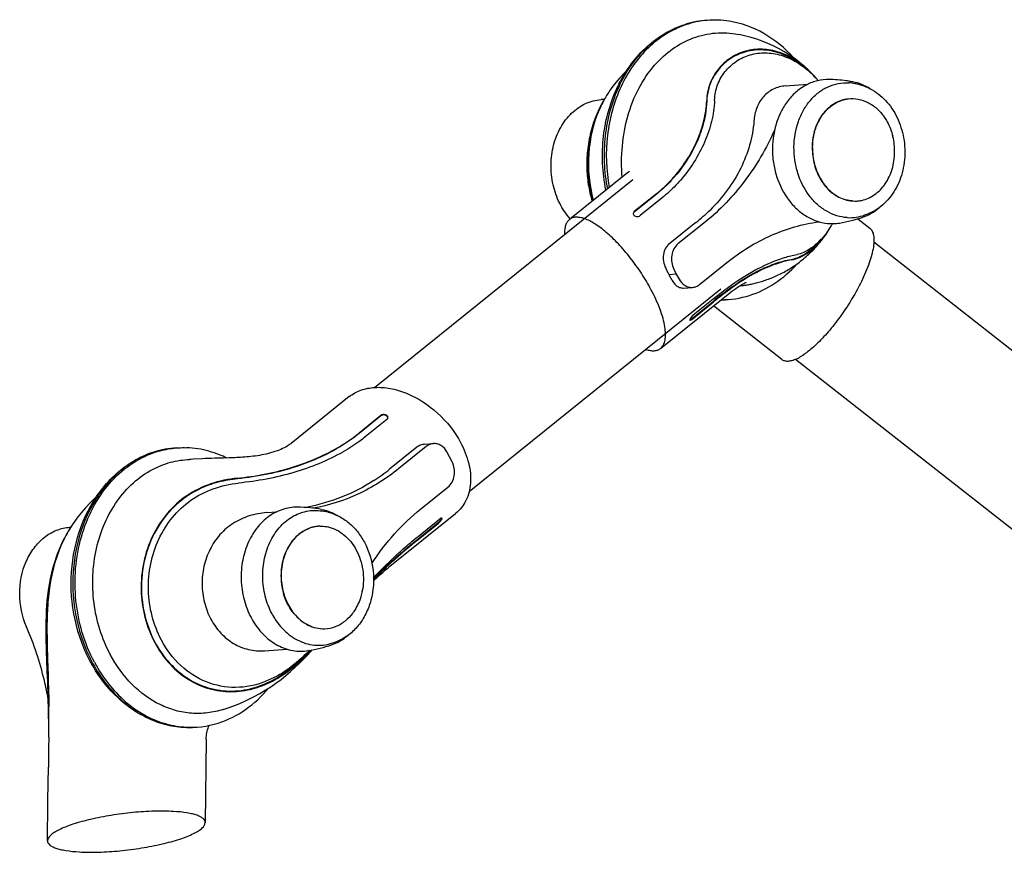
# Model space of a CAD drawing. Extents: x 0 to 420, y 0 to 297.
# Tile 6 of 8: x 305 to 362, y 76 to 124. Entities that reach past the tile are written whole.
import ezdxf

# ---------------------------------------------------------------- set-up
doc = ezdxf.new("R2010")
doc.units = 0
doc.header["$LTSCALE"] = 23.1
for name, color, linetype in [('102164_DXF_CONTINUOUS_LINE', 7, 'CONTINUOUS'), ('102167_DXF_CONTINUOUS_LINE', 7, 'CONTINUOUS'), ('102200_DXF_CONTINUOUS_LINE', 7, 'CONTINUOUS'), ('105-5481_DXF_CONTINUOUS_LI', 7, 'CONTINUOUS')]:
    doc.layers.add(name, color=color, linetype=linetype)

msp = doc.modelspace()

# ---------------------------------------------------------------- linework, layer by layer
at = {"layer": '102164_DXF_CONTINUOUS_LINE', "color": 7, "linetype": 'CONTINUOUS'}
for p, q in [((381.984, 89.957), (354.878, 111.213)), ((376.923, 83.503), (350.302, 104.378))]:
    msp.add_line(p, q, dxfattribs=at)
at = {"layer": '102167_DXF_CONTINUOUS_LINE', "color": 7, "linetype": 'CONTINUOUS'}
for p, q in [((325.709, 102.738), (340.809, 114.888)), ((331.245, 96.665), (345.951, 108.497))]:
    msp.add_line(p, q, dxfattribs=at)
at = {"layer": '102200_DXF_CONTINUOUS_LINE', "color": 7, "linetype": 'CONTINUOUS'}
for p, q in [((349.719, 120.343), (351.026, 120.44)), ((339.134, 119.559), (338.948, 119.545)), ((340.497, 115.277), (337.097, 112.542)), ((343.56, 114.806), (343.557, 114.802)), ((342.156, 114.003), (340.881, 112.977)), ((342.157, 114.031), (340.882, 113.005)), ((342.507, 113.8), (341.232, 112.774)), ((344.488, 112.364), (342.891, 111.079)), ((345.038, 112.405), (343.44, 111.12)), ((353.938, 112.585), (354.643, 112.032)), ((344.705, 108.749), (346.302, 110.034)), ((343.343, 109.348), (342.924, 109.317)), ((343.195, 109.64), (343.343, 109.348)), ((343.343, 109.348), (343.502, 109.065)), ((346.755, 108.858), (346.759, 108.861)), ((347.074, 108.671), (347.187, 108.686)), ((347.187, 108.686), (347.26, 108.696)), ((342.424, 105.018), (346.265, 108.108)), ((343.768, 108.544), (344.294, 108.583)), ((346.636, 108.586), (346.612, 108.568)), ((344.211, 106.733), (345.486, 107.759)), ((344.24, 106.707), (345.515, 107.733)), ((344.326, 106.971), (345.601, 107.997)), ((349.509, 104.365), (345.51, 107.501)), ((324.245, 102.202), (320.847, 99.466)), ((326.091, 101.078), (324.816, 100.052)), ((326.092, 101.106), (324.817, 100.08)), ((326.442, 100.875), (325.167, 99.849)), ((325.167, 99.849), (325.153, 99.837)), ((320.847, 99.466), (320.847, 99.466)), ((323.875, 98.975), (323.863, 98.968)), ((328.193, 99.254), (326.596, 97.969)), ((328.743, 99.295), (327.146, 98.01)), ((328.629, 99.422), (329.154, 99.461)), ((330.105, 98.696), (329.946, 98.979)), ((314.968, 98.539), (314.92, 98.538)), ((315.654, 98.575), (315.129, 98.547)), ((315.828, 98.583), (315.654, 98.575)), ((316.01, 98.591), (315.828, 98.583)), ((316.199, 98.599), (316.01, 98.591)), ((316.393, 98.605), (316.199, 98.599)), ((317.445, 98.636), (317.225, 98.629)), ((330.252, 98.404), (330.105, 98.696)), ((317.779, 97.156), (317.782, 97.156)), ((328.41, 95.639), (330.007, 96.924)), ((319.426, 95.434), (319.999, 95.477)), ((326.614, 92.298), (330.455, 95.387)), ((328.262, 94.046), (329.537, 95.072)), ((307.978, 94.586), (307.921, 94.582)), ((328.146, 93.808), (329.421, 94.834)), ((328.176, 93.782), (329.451, 94.808)), ((328.257, 94.042), (328.262, 94.046)), ((326.926, 92.889), (326.937, 92.898)), ((327.014, 92.8), (326.986, 92.776)), ((327.054, 93.006), (327.057, 93.009)), ((327.057, 93.009), (327.084, 93.034)), ((327.111, 92.938), (327.143, 92.966)), ((326.614, 92.298), (326.614, 92.298)), ((306.599, 88.321), (306.603, 88.598)), ((306.603, 88.598), (306.604, 88.626)), ((306.599, 88.318), (306.599, 88.321)), ((313.274, 87.986), (313.269, 87.996)), ((319.286, 87.371), (320.592, 87.468)), ((306.699, 84.122), (306.699, 84.109)), ((306.693, 82.32), (306.692, 82.281)), ((315.888, 82.201), (315.832, 77.337)), ((306.646, 78.654), (306.668, 80.572)), ((306.618, 76.278), (306.644, 78.489)), ((306.644, 78.489), (306.646, 78.654))]:
    msp.add_line(p, q, dxfattribs=at)
for points in [[(351.252, 121.074), (351.044, 121.28), (350.779, 121.52), (350.504, 121.748), (350.219, 121.962), (349.925, 122.163), (349.623, 122.349), (349.315, 122.522), (349, 122.68), (348.681, 122.823), (348.361, 122.951), (348.038, 123.065), (347.716, 123.165), (347.398, 123.251), (347.081, 123.324), (346.95, 123.351)], [(340.432, 121.22), (340.288, 121.078), (340.041, 120.813), (339.806, 120.537), (339.585, 120.251), (339.545, 120.196)], [(338.877, 119.08), (338.84, 119.003), (338.778, 118.87), (338.719, 118.737), (338.663, 118.603), (338.61, 118.468), (338.56, 118.334), (338.512, 118.198), (338.468, 118.062), (338.425, 117.926), (338.386, 117.79), (338.349, 117.654), (338.315, 117.517), (338.284, 117.38), (338.255, 117.244), (338.229, 117.107), (338.206, 116.97), (338.185, 116.834), (338.167, 116.698), (338.151, 116.562), (338.138, 116.426), (338.127, 116.291), (338.119, 116.156), (338.113, 116.022), (338.11, 115.888), (338.109, 115.755), (338.111, 115.622), (338.114, 115.49), (338.12, 115.359), (338.129, 115.229), (338.139, 115.099), (338.152, 114.97), (338.167, 114.842), (338.184, 114.715), (338.203, 114.588), (338.224, 114.463), (338.248, 114.339), (338.273, 114.215), (338.3, 114.093), (338.329, 113.971), (338.36, 113.851), (338.392, 113.732), (338.427, 113.614), (338.428, 113.612)], [(340.566, 115.329), (340.57, 115.335), (340.582, 115.351), (340.587, 115.359), (340.586, 115.358), (340.579, 115.35), (340.565, 115.336), (340.544, 115.316), (340.516, 115.292), (340.497, 115.277)], [(347.26, 108.696), (347.306, 108.703), (347.356, 108.711), (347.41, 108.719), (347.468, 108.729), (347.529, 108.74), (347.593, 108.751), (347.659, 108.764), (347.728, 108.778), (347.797, 108.793), (347.869, 108.809), (347.942, 108.826), (348.015, 108.844), (348.09, 108.863), (348.166, 108.884), (348.243, 108.906), (348.32, 108.928), (348.399, 108.953), (348.478, 108.978), (348.558, 109.005), (348.638, 109.033), (348.72, 109.062), (348.801, 109.093), (348.884, 109.125), (348.966, 109.158), (349.049, 109.193), (349.132, 109.229), (349.216, 109.267), (349.299, 109.306), (349.383, 109.347), (349.467, 109.389), (349.551, 109.432), (349.634, 109.477), (349.718, 109.523), (349.801, 109.571), (349.885, 109.62), (349.968, 109.67), (350.05, 109.722), (350.133, 109.775), (350.215, 109.83), (350.296, 109.886), (350.378, 109.943), (350.458, 110.002), (350.539, 110.062), (350.618, 110.124), (350.698, 110.187), (350.776, 110.252), (350.855, 110.318), (350.932, 110.385), (351.009, 110.454), (351.085, 110.524), (351.161, 110.596), (351.235, 110.669), (351.309, 110.743), (351.383, 110.819), (351.455, 110.897), (351.527, 110.975), (351.598, 111.056), (351.667, 111.137), (351.736, 111.22), (351.804, 111.304), (351.871, 111.39), (351.937, 111.477), (352.002, 111.566), (352.066, 111.655), (352.129, 111.746), (352.169, 111.808)], [(346.265, 108.108), (346.344, 108.172), (346.471, 108.27), (346.593, 108.361), (346.707, 108.444), (346.815, 108.519), (346.916, 108.586), (347.008, 108.646), (347.093, 108.698), (347.17, 108.744), (347.238, 108.783), (347.298, 108.815), (347.348, 108.841), (347.388, 108.861), (347.418, 108.876), (347.425, 108.879)], [(320.847, 99.466), (320.829, 99.452), (320.788, 99.421), (320.738, 99.386), (320.679, 99.347), (320.61, 99.306), (320.533, 99.262), (320.447, 99.217), (320.352, 99.172), (320.25, 99.126), (320.14, 99.081), (320.025, 99.038), (319.904, 98.996), (319.78, 98.956), (319.652, 98.919), (319.523, 98.885), (319.392, 98.854), (319.262, 98.825), (319.132, 98.8), (319.002, 98.777), (318.874, 98.756), (318.747, 98.737), (318.622, 98.721), (318.498, 98.707), (318.375, 98.694), (318.254, 98.683), (318.135, 98.673), (318.017, 98.665), (317.9, 98.657), (317.784, 98.651), (317.67, 98.645), (317.557, 98.64), (317.445, 98.636)], [(315.129, 98.547), (315.016, 98.542), (314.968, 98.539)], [(317.225, 98.629), (316.904, 98.62), (316.799, 98.617), (316.393, 98.605)], [(309.469, 96.349), (309.391, 96.28), (309.107, 96.006), (308.836, 95.719), (308.578, 95.419), (308.332, 95.104), (308.173, 94.884)], [(307.562, 93.859), (307.502, 93.739), (307.338, 93.38), (307.19, 93.015), (307.059, 92.647), (306.947, 92.283), (306.852, 91.925), (306.772, 91.572), (306.708, 91.232), (306.657, 90.911), (306.618, 90.603), (306.586, 90.299), (306.562, 89.997), (306.545, 89.698), (306.533, 89.392), (306.526, 89.077), (306.524, 88.751)], [(325.66, 91.446), (325.678, 91.464), (325.857, 91.635), (326.029, 91.794), (326.196, 91.945), (326.359, 92.087), (326.516, 92.218), (326.614, 92.298)], [(306.524, 88.751), (306.526, 88.415), (306.532, 88.067), (306.542, 87.703), (306.555, 87.325), (306.571, 86.931), (306.606, 86.095)], [(316.883, 83.944), (317.166, 84.039), (317.448, 84.142), (317.746, 84.26), (318.058, 84.392), (318.374, 84.539), (318.695, 84.7), (319.02, 84.876), (319.339, 85.065), (319.653, 85.266), (319.963, 85.48), (320.259, 85.7), (320.542, 85.925), (320.814, 86.157), (321.072, 86.39), (321.315, 86.621), (321.548, 86.854), (321.775, 87.09), (321.997, 87.329), (322.077, 87.417)], [(306.606, 86.095), (306.624, 85.66), (306.641, 85.215), (306.657, 84.766), (306.67, 84.316), (306.675, 84.109)], [(315.888, 82.201), (315.889, 82.245), (315.893, 82.323), (315.9, 82.406), (315.911, 82.492), (315.926, 82.581), (315.946, 82.67), (315.969, 82.76), (315.996, 82.849), (316.026, 82.936), (316.056, 83.011)]]:
    msp.add_lwpolyline(points, dxfattribs=at)
for centre, radius, start, end in [((345.466, 118.889), 5.292, 93.14413, 107.63351), ((347.526, 117.167), 5.383, 46.36201, 46.56479), ((347.419, 117.057), 5.536, 42.82965, 46.34629), ((346.998, 116.937), 5.934, 40.90602, 44.19641), ((347.244, 116.893), 5.776, 40.92491, 42.83961), ((346.863, 116.818), 6.113, 40.39989, 40.91943), ((346.826, 116.787), 6.162, 39.88271, 40.39989), ((344.414, 116.685), 6.002, 144.20619, 147.51732), ((347.403, 116.714), 8.301, 153.19086, 153.95739), ((347.57, 116.755), 8.37, 153.95761, 154.69488), ((347.166, 116.825), 5.879, 40.60022, 40.92962), ((344.404, 116.464), 6.113, 147.51743, 151.08829), ((344.836, 116.426), 6.497, 149.29802, 152.62661), ((344.228, 116.574), 5.906, 146.83607, 147.50117), ((344.684, 116.514), 6.322, 148.91962, 149.28487), ((344.608, 116.561), 6.233, 147.50683, 148.92214), ((345.273, 116.21), 6.985, 155.83676, 156.38906), ((344.778, 116.263), 6.538, 153.95739, 154.48618), ((345.223, 116.233), 6.93, 155.3356, 155.8367), ((344.702, 116.301), 6.453, 152.48585, 153.95911), ((345.13, 116.276), 6.828, 153.95959, 155.33783), ((344.6, 116.354), 6.337, 151.0745, 152.48585), ((345.013, 116.333), 6.698, 152.61579, 153.95875), ((340.415, 119.674), 5.167, 357.97239, 358.29901), ((335.579, 121.711), 10.138, 318.57475, 318.75372), ((338.299, 119.392), 6.979, 318.92423, 319.14428), ((337.518, 121.025), 11.117, 308.82367, 314.65545), ((347.278, 115.026), 5.855, 330.08813, 331.17057), ((347.73, 114.996), 5.45, 328.17137, 329.85567), ((347.632, 115.053), 5.562, 329.85164, 330.39011), ((348.181, 114.696), 4.908, 323.15376, 324.07803), ((347.972, 114.844), 5.164, 324.11394, 327.98307), ((347.526, 114.88), 5.568, 326.50626, 330.11577), ((347.814, 114.944), 5.35, 327.97008, 328.16689), ((353.639, 98.835), 12.159, 124.48173, 124.60049), ((361.735, 87.58), 25.908, 125.79325, 128.84362), ((361.127, 88.371), 24.872, 125.70248, 128.87863), ((346.019, 113.141), 5.277, 269.37724, 287.64659), ((346.303, 113.54), 4.93, 278.62725, 279.0356), ((345.892, 113.099), 5.245, 270.64367, 274.40221), ((344.501, 106.576), 0.393, 153.02469, 155.99247), ((343.919, 107.095), 0.465, 306.05776, 308.86825), ((326.371, 100.988), 0.13, 348.93344, 358.0558), ((314.439, 93.928), 5.29, 93.14082, 107.6356), ((314.559, 93.9), 5.327, 80.85582, 88.01958), ((316.085, 112.128), 14.915, 300.03971, 300.17698), ((319.329, 107.009), 9.231, 299.50395, 299.72476), ((319.658, 106.593), 11.068, 302.97045, 308.81789), ((318.35, 113.424), 18.021, 274.78875, 275.26698), ((314.071, 90.783), 7.184, 145.1884, 149.00965), ((329.791, 94.756), 0.406, 125.65021, 128.87191), ((314.161, 90.525), 7.393, 148.88882, 153.20082), ((314.6, 90.475), 7.796, 150.25341, 154.32281), ((313.946, 90.651), 7.144, 148.7172, 148.86459), ((314.35, 90.614), 7.51, 150.03294, 150.22969), ((313.884, 90.69), 7.071, 147.57738, 148.71892), ((314.293, 90.647), 7.444, 148.99268, 150.03411), ((314.841, 90.356), 8.064, 154.30034, 154.46497), ((344.315, 74.113), 25.591, 132.41344, 132.77104), ((356.632, 59.112), 44.897, 131.11257, 131.32752), ((325.656, 88.366), 19.071, 179.30266, 180.14335), ((328.314, 88.368), 21.729, 180.13016, 180.29418), ((313.149, 95.931), 12.244, 315.47939, 315.75403), ((311.221, 97.578), 14.795, 316.16989, 316.50045), ((235.146, 82.419), 71.549, 0.02177, 1.353), ((250.176, 83.418), 56.527, 358.8872, 0.70051), ((315.017, 88.336), 5.437, 258.71429, 259.51848), ((314.871, 88.228), 5.337, 260.85572, 266.60943), ((315.004, 88.26), 5.36, 259.51024, 265.22029), ((314.865, 88.152), 5.261, 266.62491, 274.42362), ((314.998, 88.205), 5.305, 265.23231, 265.73585), ((314.995, 88.159), 5.258, 265.73078, 287.67776)]:
    msp.add_arc(centre, radius, start, end, dxfattribs=at)
for centre, major_axis, ratio, start_param, end_param in [((340.174, 109.113), (-2.779, 3.668), 0.532003, -1.902413, -1.828341), ((340.175, 109.112), (-2.986, 3.501), 0.516852, -2.006682, -1.93261)]:
    msp.add_ellipse(centre, major_axis=major_axis, ratio=ratio, start_param=start_param, end_param=end_param, dxfattribs=at)
for points, knots in [([(346.432, 124.123), (346.007, 124.191), (345.135, 124.225), (344.282, 124.043), (343.873, 123.902)], [0, 0, 0, 0, 0.499738, 1, 1, 1, 1]), ([(343.873, 123.902), (343.477, 123.766), (342.701, 123.394), (341.668, 122.584), (340.783, 121.545), (339.828, 119.883), (339.167, 117.453), (339.242, 115.418), (339.43, 114.419)], [0, 0, 0, 0, 0.110901, 0.225665, 0.345241, 0.46984, 0.730811, 1, 1, 1, 1]), ([(339.994, 120.458), (340.203, 120.873), (340.685, 121.656), (341.598, 122.663), (342.661, 123.448), (343.457, 123.803), (343.863, 123.932)], [0, 0, 0, 0, 0.261327, 0.514405, 0.760025, 1, 1, 1, 1]), ([(340.05, 120.429), (340.256, 120.851), (340.731, 121.646), (341.633, 122.665), (342.681, 123.452), (343.464, 123.806), (343.863, 123.932)], [0, 0, 0, 0, 0.265162, 0.519536, 0.763757, 1, 1, 1, 1]), ([(350.193, 121.982), (349.693, 122.539), (348.548, 123.494), (347.138, 124.009), (346.432, 124.123)], [0, 0, 0, 0, 0.511681, 1, 1, 1, 1]), ([(342.071, 121.545), (342.382, 121.903), (343.074, 122.54), (344.296, 123.196), (345.619, 123.493), (346.516, 123.438), (346.95, 123.351)], [0, 0, 0, 0, 0.261636, 0.512131, 0.756133, 1, 1, 1, 1]), ([(351.252, 121.074), (350.979, 121.355), (350.393, 121.846), (349.397, 122.339), (348.367, 122.534), (347.366, 122.419), (346.467, 122.006), (345.861, 121.446), (345.496, 120.901), (345.219, 120.305), (345.125, 119.812), (345.115, 119.486)], [0, 0, 0, 0, 0.143753, 0.277583, 0.402964, 0.522879, 0.640923, 0.759823, 0.820016, 0.880361, 1, 1, 1, 1]), ([(350.743, 121.48), (350.426, 121.737), (349.752, 122.162), (348.632, 122.483), (347.535, 122.433), (346.598, 122.051), (345.904, 121.47), (345.449, 120.813), (345.19, 120.137), (345.127, 119.679), (345.12, 119.456)], [0, 0, 0, 0, 0.163183, 0.315023, 0.459407, 0.594116, 0.712758, 0.816695, 0.910783, 1, 1, 1, 1]), ([(345.579, 119.521), (345.588, 119.819), (345.674, 120.271), (345.93, 120.814), (346.266, 121.308), (346.821, 121.816), (347.64, 122.198), (348.553, 122.318), (349.497, 122.164), (350.419, 121.747), (350.968, 121.321), (351.227, 121.076)], [0, 0, 0, 0, 0.120037, 0.180228, 0.240269, 0.359138, 0.477477, 0.597749, 0.723253, 0.856823, 1, 1, 1, 1]), ([(340.175, 115.017), (340.131, 115.619), (340.137, 116.824), (340.452, 118.578), (341.079, 120.189), (341.711, 121.132), (342.071, 121.545)], [0, 0, 0, 0, 0.260102, 0.516154, 0.763817, 1, 1, 1, 1]), ([(339.231, 114.259), (339.02, 115.289), (338.924, 117.399), (339.495, 119.44), (339.944, 120.359)], [0, 0, 0, 0, 0.506799, 1, 1, 1, 1]), ([(340.003, 120.332), (339.574, 119.424), (339.028, 117.416), (339.115, 115.343), (339.315, 114.327)], [0, 0, 0, 0, 0.492218, 1, 1, 1, 1]), ([(349.719, 120.343), (349.474, 120.325), (348.988, 120.198), (348.389, 119.736), (347.998, 119.067), (347.896, 118.553), (347.876, 118.288)], [0, 0, 0, 0, 0.244831, 0.486359, 0.734976, 1, 1, 1, 1]), ([(337.147, 112.586), (336.903, 112.857), (336.482, 113.488), (336.102, 114.572), (335.981, 115.734), (336.129, 116.882), (336.536, 117.922), (337.174, 118.771), (337.998, 119.353), (338.635, 119.522), (338.948, 119.545)], [0, 0, 0, 0, 0.12667, 0.259291, 0.394456, 0.528106, 0.656565, 0.777563, 0.891131, 1, 1, 1, 1]), ([(338.878, 119.079), (338.483, 118.251), (338.029, 116.411), (338.21, 114.533), (338.459, 113.638)], [0, 0, 0, 0, 0.49682, 1, 1, 1, 1]), ([(345.12, 119.456), (345.105, 118.946), (344.937, 118.039), (344.327, 116.497), (343.676, 115.532), (343.181, 114.974)], [0, 0, 0, 0, 0.308417, 0.549235, 1, 1, 1, 1]), ([(343.202, 115.027), (343.756, 115.659), (344.448, 116.733), (344.983, 118.292), (345.103, 119.093), (345.115, 119.486)], [0, 0, 0, 0, 0.511898, 0.760797, 1, 1, 1, 1]), ([(345.578, 119.491), (345.563, 119.082), (345.436, 118.248), (344.874, 116.619), (344.155, 115.494), (343.578, 114.827)], [0, 0, 0, 0, 0.238328, 0.486546, 1, 1, 1, 1]), ([(338.507, 113.676), (338.275, 114.554), (338.102, 116.385), (338.513, 118.185), (338.873, 119.008)], [0, 0, 0, 0, 0.50262, 1, 1, 1, 1]), ([(338.496, 113.667), (338.298, 114.388), (338.107, 115.894), (338.33, 117.397), (338.55, 118.114)], [0, 0, 0, 0, 0.499036, 1, 1, 1, 1]), ([(347.876, 118.288), (347.805, 117.338), (347.236, 115.411), (346.042, 113.818), (345.33, 113.115)], [0, 0, 0, 0, 0.487735, 1, 1, 1, 1]), ([(349.078, 117.759), (348.603, 116.706), (347.462, 114.742), (345.892, 113.092), (345.038, 112.405)], [0, 0, 0, 0, 0.512964, 1, 1, 1, 1]), ([(343.181, 114.974), (343.107, 114.891), (342.787, 114.545), (342.436, 114.228), (342.156, 114.003)], [0, 0, 0, 0, 0.236315, 1, 1, 1, 1]), ([(342.157, 114.031), (342.251, 114.106), (342.612, 114.409), (342.949, 114.74), (343.181, 115.003)], [0, 0, 0, 0, 0.255883, 1, 1, 1, 1]), ([(343.557, 114.803), (343.478, 114.713), (343.151, 114.356), (342.792, 114.029), (342.507, 113.8)], [0, 0, 0, 0, 0.245306, 1, 1, 1, 1]), ([(340.882, 113.005), (340.873, 112.998), (340.843, 112.97), (340.824, 112.929), (340.823, 112.899)], [0, 0, 0, 0, 0.273563, 1, 1, 1, 1]), ([(340.881, 112.977), (340.874, 112.971), (340.848, 112.947), (340.829, 112.915), (340.824, 112.889)], [0, 0, 0, 0, 0.267597, 1, 1, 1, 1]), ([(340.835, 112.842), (340.865, 112.779), (341.013, 112.698), (341.173, 112.726), (341.232, 112.774)], [0, 0, 0, 0, 0.480594, 1, 1, 1, 1]), ([(337.097, 112.542), (337.047, 112.501), (336.955, 112.396), (336.863, 112.194), (336.813, 111.947), (336.808, 111.767), (336.81, 111.672)], [0, 0, 0, 0, 0.205965, 0.433847, 0.696174, 1, 1, 1, 1]), ([(341.862, 108.462), (341.69, 108.784), (341.312, 109.418), (340.675, 110.308), (339.99, 111.109), (339.298, 111.779), (338.637, 112.281), (338.105, 112.563), (337.723, 112.668), (337.481, 112.687), (337.268, 112.649), (337.148, 112.583), (337.097, 112.542)], [0, 0, 0, 0, 0.164165, 0.33072, 0.490912, 0.636838, 0.762193, 0.863039, 0.904158, 0.939681, 0.970907, 1, 1, 1, 1]), ([(346.302, 110.034), (347.084, 110.664), (348.786, 111.721), (350.714, 112.28), (351.678, 112.415)], [0, 0, 0, 0, 0.507905, 1, 1, 1, 1]), ([(350.076, 110.183), (350.236, 110.209), (350.594, 110.33), (351.371, 110.796), (351.877, 111.366), (352.169, 111.808)], [0, 0, 0, 0, 0.179994, 0.412641, 1, 1, 1, 1]), ([(352.108, 111.753), (351.855, 111.415), (351.435, 110.981), (350.81, 110.614), (350.522, 110.517), (350.391, 110.497)], [0, 0, 0, 0, 0.584604, 0.816874, 1, 1, 1, 1]), ([(354.643, 112.032), (354.699, 111.988), (354.799, 111.86), (354.874, 111.606), (354.892, 111.288), (354.853, 110.909), (354.757, 110.473), (354.546, 109.796), (354.323, 109.281), (354.152, 108.93)], [0, 0, 0, 0, 0.065248, 0.142761, 0.238254, 0.353891, 0.489686, 0.64429, 1, 1, 1, 1]), ([(342.891, 111.079), (342.796, 111.003), (342.639, 110.794), (342.555, 110.405), (342.598, 109.994), (342.701, 109.731), (342.769, 109.608)], [0, 0, 0, 0, 0.229323, 0.473713, 0.734786, 1, 1, 1, 1]), ([(343.44, 111.12), (343.344, 111.042), (343.178, 110.834), (343.01, 110.323), (343.072, 109.884), (343.195, 109.64)], [0, 0, 0, 0, 0.233274, 0.485315, 1, 1, 1, 1]), ([(350.049, 110.215), (350.165, 110.234), (350.427, 110.31), (351.069, 110.631), (351.52, 111.046), (351.805, 111.388)], [0, 0, 0, 0, 0.165197, 0.377522, 1, 1, 1, 1]), ([(346.759, 108.861), (347.395, 109.297), (348.342, 109.849), (349.594, 110.321), (350.144, 110.458), (350.391, 110.497)], [0, 0, 0, 0, 0.577229, 0.812869, 1, 1, 1, 1]), ([(346.583, 108.595), (347.117, 108.981), (347.941, 109.494), (349.126, 109.993), (349.732, 110.163), (350.049, 110.215)], [0, 0, 0, 0, 0.513249, 0.75019, 1, 1, 1, 1]), ([(350.076, 110.183), (349.84, 110.145), (349.315, 110.013), (348.125, 109.556), (347.232, 109.014), (346.636, 108.586)], [0, 0, 0, 0, 0.187683, 0.423764, 1, 1, 1, 1]), ([(347.619, 108.112), (348.141, 108.278), (349.158, 108.773), (350.002, 109.521), (350.378, 109.944)], [0, 0, 0, 0, 0.491821, 1, 1, 1, 1]), ([(343.076, 109.033), (343.114, 108.957), (343.202, 108.819), (343.369, 108.654), (343.562, 108.554), (343.702, 108.539), (343.768, 108.544)], [0, 0, 0, 0, 0.285192, 0.542413, 0.77583, 1, 1, 1, 1]), ([(343.502, 109.065), (343.585, 108.917), (343.76, 108.721), (344.061, 108.591), (344.218, 108.577), (344.294, 108.583)], [0, 0, 0, 0, 0.522973, 0.765577, 1, 1, 1, 1]), ([(344.294, 108.583), (344.367, 108.588), (344.515, 108.623), (344.645, 108.702), (344.705, 108.749)], [0, 0, 0, 0, 0.491908, 1, 1, 1, 1]), ([(345.601, 107.997), (345.697, 108.074), (346.067, 108.366), (346.447, 108.646), (346.734, 108.844)], [0, 0, 0, 0, 0.260137, 1, 1, 1, 1]), ([(354.152, 108.93), (353.988, 108.594), (353.624, 107.928), (353.005, 106.979), (352.334, 106.106), (351.654, 105.361), (351.005, 104.786), (350.485, 104.446), (350.109, 104.298), (349.876, 104.254), (349.671, 104.271), (349.556, 104.328), (349.509, 104.365)], [0, 0, 0, 0, 0.163058, 0.330897, 0.493755, 0.642657, 0.770219, 0.871413, 0.91164, 0.945406, 0.974027, 1, 1, 1, 1]), ([(342.424, 105.018), (342.49, 105.071), (342.607, 105.22), (342.699, 105.513), (342.722, 105.875), (342.678, 106.302), (342.567, 106.786), (342.323, 107.527), (342.062, 108.086), (341.862, 108.462)], [0, 0, 0, 0, 0.069336, 0.149887, 0.247254, 0.363642, 0.499053, 0.652041, 1, 1, 1, 1]), ([(344.326, 106.971), (344.289, 106.941), (344.225, 106.872), (344.172, 106.795), (344.151, 106.754)], [0, 0, 0, 0, 0.508661, 1, 1, 1, 1]), ([(344.142, 106.736), (344.135, 106.72), (344.125, 106.697), (344.126, 106.666), (344.133, 106.66)], [0, 0, 0, 0, 0.649013, 1, 1, 1, 1]), ([(344.127, 106.685), (344.131, 106.686), (344.155, 106.694), (344.176, 106.707), (344.193, 106.719)], [0, 0, 0, 0, 0.19445, 1, 1, 1, 1]), ([(344.133, 106.66), (344.143, 106.651), (344.191, 106.668), (344.219, 106.69), (344.24, 106.707)], [0, 0, 0, 0, 0.329261, 1, 1, 1, 1]), ([(341.56, 104.962), (341.645, 104.934), (341.808, 104.89), (342.046, 104.873), (342.256, 104.912), (342.374, 104.978), (342.424, 105.018)], [0, 0, 0, 0, 0.299428, 0.558568, 0.786897, 1, 1, 1, 1]), ([(324.245, 102.202), (324.446, 102.363), (324.923, 102.625), (325.754, 102.781), (326.666, 102.711), (327.963, 102.317), (329.481, 101.324), (330.404, 100.166), (330.748, 99.52)], [0, 0, 0, 0, 0.098537, 0.204002, 0.319403, 0.445274, 0.719592, 1, 1, 1, 1]), ([(326.488, 101.012), (326.459, 101.076), (326.342, 101.138), (326.195, 101.133), (326.12, 101.101), (326.091, 101.078)], [0, 0, 0, 0, 0.474532, 0.747982, 1, 1, 1, 1]), ([(326.501, 100.984), (326.502, 101.02), (326.468, 101.1), (326.351, 101.162), (326.215, 101.168), (326.126, 101.133), (326.092, 101.106)], [0, 0, 0, 0, 0.213163, 0.464553, 0.741249, 1, 1, 1, 1]), ([(326.442, 100.875), (326.45, 100.88), (326.476, 100.905), (326.494, 100.938), (326.499, 100.963)], [0, 0, 0, 0, 0.265441, 1, 1, 1, 1]), ([(323.582, 99.234), (323.692, 99.299), (324.119, 99.557), (324.528, 99.847), (324.817, 100.08)], [0, 0, 0, 0, 0.255473, 1, 1, 1, 1]), ([(324.816, 100.052), (324.719, 99.973), (324.324, 99.668), (323.905, 99.394), (323.582, 99.206)], [0, 0, 0, 0, 0.250769, 1, 1, 1, 1]), ([(325.153, 99.837), (325.057, 99.76), (324.658, 99.454), (324.235, 99.18), (323.906, 98.992)], [0, 0, 0, 0, 0.245619, 1, 1, 1, 1]), ([(330.748, 99.52), (330.952, 99.138), (331.261, 98.364), (331.389, 97.186), (331.171, 96.289), (330.81, 95.72), (330.58, 95.488), (330.455, 95.387)], [0, 0, 0, 0, 0.29055, 0.551404, 0.78313, 0.892338, 1, 1, 1, 1]), ([(314.023, 82.958), (313.631, 83.022), (312.849, 83.234), (311.37, 83.976), (309.769, 85.47), (308.483, 87.841), (307.9, 90.554), (308.077, 93.323), (308.999, 95.858), (310.363, 97.571), (311.716, 98.524), (312.458, 98.849), (312.836, 98.969)], [0, 0, 0, 0, 0.057372, 0.115966, 0.237755, 0.366618, 0.500002, 0.633385, 0.762247, 0.884035, 0.942629, 1, 1, 1, 1]), ([(312.836, 98.969), (312.47, 98.853), (311.75, 98.536), (310.427, 97.597), (309.084, 95.889), (308.172, 93.35), (307.998, 90.561), (308.581, 87.829), (309.857, 85.452), (311.438, 83.961), (312.885, 83.227), (313.643, 83.019), (314.023, 82.958)], [0, 0, 0, 0, 0.055821, 0.113325, 0.234525, 0.36455, 0.499996, 0.635442, 0.765468, 0.886668, 0.944171, 1, 1, 1, 1]), ([(309.36, 86.703), (308.775, 87.801), (308.051, 90.263), (308.302, 93.428), (309.198, 95.704), (310.165, 97.15), (311.389, 98.272), (312.353, 98.769), (312.847, 98.939)], [0, 0, 0, 0, 0.262319, 0.526254, 0.653389, 0.774714, 0.889905, 1, 1, 1, 1]), ([(312.847, 98.939), (313.151, 99.043), (313.778, 99.198), (314.423, 99.235), (314.743, 99.224)], [0, 0, 0, 0, 0.501226, 1, 1, 1, 1]), ([(317.071, 98.626), (316.938, 98.691), (316.405, 98.929), (315.836, 99.09), (315.406, 99.159)], [0, 0, 0, 0, 0.253082, 1, 1, 1, 1]), ([(317.717, 97.442), (318.76, 97.553), (320.783, 97.92), (322.689, 98.718), (323.551, 99.216)], [0, 0, 0, 0, 0.512945, 1, 1, 1, 1]), ([(323.582, 99.206), (322.825, 98.763), (320.928, 97.926), (318.891, 97.534), (317.718, 97.408)], [0, 0, 0, 0, 0.4263, 1, 1, 1, 1]), ([(323.863, 98.968), (322.963, 98.46), (320.973, 97.65), (318.869, 97.27), (317.782, 97.156)], [0, 0, 0, 0, 0.486143, 1, 1, 1, 1]), ([(328.629, 99.422), (328.55, 99.417), (328.393, 99.383), (328.254, 99.303), (328.193, 99.254)], [0, 0, 0, 0, 0.503774, 1, 1, 1, 1]), ([(329.154, 99.461), (329.081, 99.456), (328.932, 99.421), (328.802, 99.342), (328.743, 99.295)], [0, 0, 0, 0, 0.491908, 1, 1, 1, 1]), ([(329.946, 98.979), (329.862, 99.127), (329.688, 99.323), (329.387, 99.453), (329.23, 99.467), (329.154, 99.461)], [0, 0, 0, 0, 0.522973, 0.765577, 1, 1, 1, 1]), ([(312.743, 97.949), (313.079, 98.128), (313.789, 98.411), (314.545, 98.524), (314.92, 98.538)], [0, 0, 0, 0, 0.503939, 1, 1, 1, 1]), ([(330.007, 96.924), (330.104, 97.002), (330.27, 97.21), (330.438, 97.721), (330.375, 98.16), (330.252, 98.404)], [0, 0, 0, 0, 0.233274, 0.485315, 1, 1, 1, 1]), ([(310.285, 87.151), (309.79, 88.079), (309.152, 90.148), (309.268, 92.831), (309.911, 94.814), (310.638, 96.12), (311.582, 97.196), (312.344, 97.737), (312.743, 97.949)], [0, 0, 0, 0, 0.259623, 0.522, 0.649408, 0.771812, 0.888549, 1, 1, 1, 1]), ([(327.146, 98.01), (326.413, 97.42), (324.829, 96.419), (323.041, 95.848), (322.143, 95.688)], [0, 0, 0, 0, 0.507724, 1, 1, 1, 1]), ([(317.717, 97.442), (317.187, 97.385), (316.147, 97.179), (314.722, 96.483), (313.551, 95.425), (312.692, 94.084), (312.177, 92.551), (312.028, 90.927), (312.246, 89.32), (312.632, 88.313), (312.88, 87.848)], [0, 0, 0, 0, 0.125769, 0.248064, 0.369878, 0.493771, 0.620224, 0.748126, 0.875448, 1, 1, 1, 1]), ([(317.718, 97.408), (317.339, 97.368), (316.563, 97.235), (315.386, 96.81), (314.187, 96.033), (313.102, 94.805), (312.342, 93.186), (312.033, 91.367), (312.195, 89.54), (312.613, 88.393), (312.893, 87.868)], [0, 0, 0, 0, 0.090581, 0.185949, 0.295158, 0.426077, 0.569307, 0.714174, 0.8588, 1, 1, 1, 1]), ([(325.683, 97.308), (325.1, 96.93), (323.82, 96.276), (322.442, 95.878), (321.726, 95.731)], [0, 0, 0, 0, 0.487575, 1, 1, 1, 1]), ([(313.269, 87.996), (313.035, 88.437), (312.67, 89.39), (312.46, 90.909), (312.591, 92.446), (313.065, 93.903), (313.863, 95.185), (314.956, 96.208), (316.293, 96.896), (317.278, 97.103), (317.779, 97.156)], [0, 0, 0, 0, 0.124403, 0.25154, 0.37932, 0.505796, 0.629865, 0.751922, 0.874352, 1, 1, 1, 1]), ([(325.563, 92.467), (325.96, 93.073), (326.828, 94.211), (327.864, 95.2), (328.41, 95.639)], [0, 0, 0, 0, 0.508443, 1, 1, 1, 1]), ([(319.426, 95.434), (319.081, 95.409), (318.396, 95.283), (317.45, 94.849), (316.655, 94.175), (316.067, 93.305), (315.713, 92.304), (315.606, 91.24), (315.744, 90.186), (315.996, 89.526), (316.159, 89.221)], [0, 0, 0, 0, 0.124615, 0.247711, 0.370442, 0.49459, 0.620902, 0.748562, 0.875665, 1, 1, 1, 1]), ([(329.421, 94.834), (329.436, 94.846), (329.494, 94.898), (329.545, 94.958), (329.577, 95.008)], [0, 0, 0, 0, 0.237198, 1, 1, 1, 1]), ([(329.451, 94.808), (329.482, 94.833), (329.54, 94.889), (329.602, 94.963), (329.639, 95.025), (329.657, 95.065), (329.662, 95.103), (329.65, 95.114)], [0, 0, 0, 0, 0.312637, 0.630813, 0.765995, 0.874206, 1, 1, 1, 1]), ([(329.65, 95.114), (329.641, 95.122), (329.6, 95.117), (329.573, 95.098), (329.555, 95.086)], [0, 0, 0, 0, 0.357922, 1, 1, 1, 1]), ([(329.61, 95.066), (329.612, 95.071), (329.619, 95.088), (329.625, 95.106), (329.625, 95.119)], [0, 0, 0, 0, 0.300469, 1, 1, 1, 1]), ([(305.395, 88.766), (305.136, 89.366), (304.871, 90.673), (305.176, 92.293), (305.793, 93.376), (306.398, 94.01), (307.121, 94.437), (307.656, 94.562), (307.921, 94.582)], [0, 0, 0, 0, 0.268793, 0.533603, 0.659, 0.777748, 0.890615, 1, 1, 1, 1]), ([(307.562, 93.859), (307.14, 93.024), (306.623, 91.262), (306.555, 89.459), (306.544, 88.596)], [0, 0, 0, 0, 0.519901, 1, 1, 1, 1]), ([(306.604, 88.626), (306.61, 89.038), (306.627, 89.899), (306.792, 91.667), (307.169, 93.005), (307.564, 93.832)], [0, 0, 0, 0, 0.232145, 0.483996, 1, 1, 1, 1]), ([(328.176, 93.782), (328.08, 93.705), (327.687, 93.385), (327.302, 93.054), (327.014, 92.8)], [0, 0, 0, 0, 0.242077, 1, 1, 1, 1]), ([(327.084, 93.034), (327.182, 93.123), (327.566, 93.467), (327.958, 93.802), (328.257, 94.042)], [0, 0, 0, 0, 0.257358, 1, 1, 1, 1]), ([(327.143, 92.966), (327.391, 93.182), (327.723, 93.465), (328.062, 93.74), (328.146, 93.808)], [0, 0, 0, 0, 0.752289, 1, 1, 1, 1]), ([(325.658, 91.639), (325.763, 91.748), (326.176, 92.174), (326.601, 92.588), (326.926, 92.889)], [0, 0, 0, 0, 0.253742, 1, 1, 1, 1]), ([(325.659, 91.573), (325.768, 91.683), (326.198, 92.113), (326.643, 92.527), (326.984, 92.827)], [0, 0, 0, 0, 0.254116, 1, 1, 1, 1]), ([(326.986, 92.776), (326.873, 92.677), (326.42, 92.269), (325.982, 91.844), (325.659, 91.516)], [0, 0, 0, 0, 0.245855, 1, 1, 1, 1]), ([(306.587, 88.598), (306.592, 89.061), (306.619, 90.137), (306.754, 91.211), (306.887, 91.81)], [0, 0, 0, 0, 0.429852, 1, 1, 1, 1]), ([(316.159, 89.221), (316.316, 88.925), (316.698, 88.381), (317.457, 87.759), (318.344, 87.396), (318.976, 87.348), (319.286, 87.371)], [0, 0, 0, 0, 0.261931, 0.513238, 0.757039, 1, 1, 1, 1]), ([(306.665, 84.536), (306.599, 84.902), (306.297, 86.345), (305.832, 87.755), (305.395, 88.766)], [0, 0, 0, 0, 0.25248, 1, 1, 1, 1]), ([(306.675, 84.109), (306.657, 84.891), (306.611, 86.041), (306.553, 87.536), (306.54, 88.25), (306.544, 88.596)], [0, 0, 0, 0, 0.522956, 0.769149, 1, 1, 1, 1]), ([(306.622, 86.824), (306.618, 86.935), (306.601, 87.412), (306.587, 87.889), (306.586, 88.256)], [0, 0, 0, 0, 0.232086, 1, 1, 1, 1]), ([(306.599, 88.318), (306.594, 87.994), (306.604, 87.326), (306.654, 85.928), (306.69, 84.853), (306.699, 84.122)], [0, 0, 0, 0, 0.231108, 0.477316, 1, 1, 1, 1]), ([(319.338, 85.571), (318.788, 85.356), (317.616, 85.111), (315.844, 85.447), (314.309, 86.445), (313.567, 87.437), (313.274, 87.986)], [0, 0, 0, 0, 0.247883, 0.490234, 0.738721, 1, 1, 1, 1]), ([(312.88, 87.848), (313.102, 87.432), (313.63, 86.661), (314.662, 85.748), (315.866, 85.153), (317.173, 84.92), (318.507, 85.062), (319.795, 85.561), (320.982, 86.367), (321.684, 87.045), (322.024, 87.406)], [0, 0, 0, 0, 0.128726, 0.252618, 0.372587, 0.490868, 0.610514, 0.734446, 0.864461, 1, 1, 1, 1]), ([(312.893, 87.868), (313.13, 87.423), (313.703, 86.603), (314.835, 85.658), (316.162, 85.09), (317.588, 84.952), (318.962, 85.238), (320.468, 85.984), (321.374, 86.79), (321.895, 87.332)], [0, 0, 0, 0, 0.140179, 0.274959, 0.40547, 0.535913, 0.667251, 0.79075, 1, 1, 1, 1]), ([(316.883, 83.944), (316.586, 83.847), (315.972, 83.71), (315.028, 83.689), (314.088, 83.854), (312.857, 84.322), (311.449, 85.363), (310.624, 86.515), (310.285, 87.151)], [0, 0, 0, 0, 0.117733, 0.235084, 0.353654, 0.474886, 0.728402, 1, 1, 1, 1]), ([(321.879, 87.346), (321.505, 86.966), (320.726, 86.271), (319.809, 85.755), (319.338, 85.571)], [0, 0, 0, 0, 0.512849, 1, 1, 1, 1]), ([(309.36, 86.703), (309.615, 86.226), (310.199, 85.334), (311.299, 84.223), (312.56, 83.413), (313.488, 83.097), (313.953, 83.004)], [0, 0, 0, 0, 0.266986, 0.522379, 0.76604, 1, 1, 1, 1]), ([(316.592, 83.149), (317.154, 83.327), (318.247, 83.875), (319.134, 84.709), (319.524, 85.181)], [0, 0, 0, 0, 0.49096, 1, 1, 1, 1]), ([(306.692, 82.281), (306.689, 82.139), (306.68, 81.569), (306.673, 81), (306.668, 80.572)], [0, 0, 0, 0, 0.249468, 1, 1, 1, 1]), ([(313.986, 77.987), (313.611, 78.009), (312.817, 78.014), (311.599, 77.935), (310.356, 77.776), (309.184, 77.549), (308.296, 77.31), (307.687, 77.092), (307.321, 76.933), (307.024, 76.77), (306.768, 76.586), (306.62, 76.397), (306.618, 76.278)], [0, 0, 0, 0, 0.144711, 0.305535, 0.470338, 0.627138, 0.765226, 0.824468, 0.875993, 0.9192, 0.95386, 1, 1, 1, 1]), ([(315.832, 77.337), (315.833, 77.379), (315.809, 77.469), (315.708, 77.584), (315.55, 77.684), (315.338, 77.773), (315.071, 77.848), (314.616, 77.937), (314.247, 77.972), (313.986, 77.987)], [0, 0, 0, 0, 0.059992, 0.12972, 0.217964, 0.328653, 0.462966, 0.620571, 1, 1, 1, 1]), ([(308.465, 75.628), (308.839, 75.606), (309.633, 75.601), (310.852, 75.68), (312.095, 75.839), (313.267, 76.066), (314.155, 76.305), (314.764, 76.523), (315.13, 76.682), (315.427, 76.845), (315.682, 77.029), (315.831, 77.218), (315.832, 77.337)], [0, 0, 0, 0, 0.144711, 0.305537, 0.470343, 0.627144, 0.765233, 0.824475, 0.875998, 0.919204, 0.953862, 1, 1, 1, 1]), ([(306.618, 76.278), (306.618, 76.236), (306.642, 76.146), (306.743, 76.031), (306.9, 75.93), (307.113, 75.842), (307.38, 75.767), (307.835, 75.678), (308.204, 75.643), (308.465, 75.628)], [0, 0, 0, 0, 0.059991, 0.129716, 0.217959, 0.328646, 0.46296, 0.620566, 1, 1, 1, 1])]:
    msp.add_open_spline(points, degree=3, knots=knots, dxfattribs=at)
for points in [[(340.823, 112.899), (340.822, 112.88), (340.827, 112.86), (340.835, 112.842)], [(326.5, 100.969), (326.498, 100.984), (326.494, 100.999), (326.488, 101.012)], [(329.577, 95.008), (329.586, 95.021), (329.593, 95.034), (329.601, 95.048)], [(329.601, 95.048), (329.604, 95.054), (329.607, 95.06), (329.61, 95.066)]]:
    msp.add_open_spline(points, degree=3, dxfattribs=at)
at = {"layer": '105-5481_DXF_CONTINUOUS_LI', "color": 7, "linetype": 'CONTINUOUS'}
for p, q in [((353.425, 120.618), (353.42, 120.619)), ((353.823, 113.621), (353.829, 113.621))]:
    msp.add_line(p, q, dxfattribs=at)
for centre, radius, start, end in [((352.147, 112.454), 8.263, 82.24947, 89.25761), ((352.16, 112.567), 8.149, 81.10349, 82.23343), ((353.265, 117.931), 2.594, 78.31555, 86.58722), ((352.167, 112.612), 8.104, 79.42498, 81.07325), ((352.188, 112.716), 7.92, 76.52783, 78.32539), ((354.055, 117.086), 2.678, 142.16211, 142.493), ((352.97, 116.779), 3.062, 34.31934, 34.88964), ((354.708, 116.759), 3.412, 164.52866, 165.01513), ((352.438, 116.528), 3.653, 13.42674, 13.80731), ((352.371, 116.514), 3.722, 359.32591, 13.40622), ((353.771, 115.545), 1.925, 269.79739, 271.28534), ((353.771, 115.543), 1.923, 271.28553, 271.54249), ((353.771, 115.543), 1.922, 271.73529, 272.11292), ((353.771, 115.541), 1.921, 272.11282, 274.91226), ((353.771, 115.539), 1.919, 274.91279, 277.84858), ((353.771, 115.54), 1.92, 277.84862, 278.11627), ((353.77, 115.549), 1.929, 278.11921, 281.58743), ((353.768, 115.558), 1.938, 281.58529, 281.87054), ((351.63, 120.243), 7.92, 290.15069, 291.94825), ((352.442, 115.009), 2.705, 271.46128, 279.2192), ((351.556, 120.47), 8.237, 279.21345, 289.01424), ((321.122, 87.517), 8.237, 79.46184, 89.26263), ((321.161, 87.753), 7.92, 76.52783, 78.32539), ((322.582, 92.681), 1.958, 101.53112, 108.37316), ((322.593, 92.683), 1.958, 100.48981, 108.69646), ((322.588, 92.708), 1.932, 100.09987, 100.46783), ((322.587, 92.714), 1.925, 97.44714, 100.10098), ((322.586, 92.721), 1.918, 96.74233, 97.44573), ((322.586, 92.723), 1.916, 95.71833, 96.74224), ((322.586, 92.722), 1.918, 94.19627, 95.7182), ((322.586, 92.72), 1.92, 92.85179, 94.1962), ((322.586, 92.718), 1.921, 92.07632, 92.85183), ((322.576, 92.635), 2.005, 77.72535, 78.02017), ((321.531, 91.528), 3.534, 348.73679, 349.10652), ((323.849, 91.711), 3.58, 197.44786, 197.89928), ((322.181, 91.259), 2.826, 326.767, 327.39512), ((323.264, 91.388), 2.908, 218.96909, 219.30836), ((320.53, 95.506), 8.237, 279.21345, 289.01424), ((320.604, 95.279), 7.92, 290.15069, 291.94825)]:
    msp.add_arc(centre, radius, start, end, dxfattribs=at)
for points, knots in [([(352.254, 120.717), (352.032, 120.72), (351.581, 120.669), (350.938, 120.428), (350.352, 120.032), (349.846, 119.5), (349.439, 118.852), (349.043, 117.859), (348.906, 116.757), (349.027, 115.66), (349.313, 114.617), (349.838, 113.679), (350.566, 112.967), (351.175, 112.579), (351.831, 112.345), (352.287, 112.3), (352.511, 112.305)], [0, 0, 0, 0, 0.055534, 0.11184, 0.169955, 0.230557, 0.293885, 0.359749, 0.496222, 0.565552, 0.634182, 0.765484, 0.827578, 0.886999, 0.944186, 1, 1, 1, 1]), ([(353.329, 112.655), (353.121, 112.667), (352.7, 112.745), (352.103, 113.009), (351.558, 113.411), (350.917, 114.118), (350.47, 115.018), (350.246, 116.002), (350.177, 117.021), (350.345, 118.033), (350.748, 118.93), (351.148, 119.508), (351.635, 119.976), (352.191, 120.314), (352.795, 120.507), (353.214, 120.534), (353.419, 120.521)], [0, 0, 0, 0, 0.056096, 0.113872, 0.174047, 0.236911, 0.369361, 0.438203, 0.507479, 0.643144, 0.708365, 0.770997, 0.830948, 0.888547, 0.944542, 1, 1, 1, 1]), ([(354.667, 120.181), (354.51, 120.278), (354.184, 120.443), (353.831, 120.545), (353.655, 120.578)], [0, 0, 0, 0, 0.505707, 1, 1, 1, 1]), ([(354.033, 120.418), (354.208, 120.376), (354.554, 120.255), (355.207, 119.879), (355.908, 119.17), (356.471, 118.076), (356.729, 116.837), (356.657, 115.572), (356.261, 114.407), (355.672, 113.603), (355.082, 113.135), (354.757, 112.964), (354.59, 112.897)], [0, 0, 0, 0, 0.056946, 0.115358, 0.237285, 0.366426, 0.500001, 0.633576, 0.762716, 0.884643, 0.943054, 1, 1, 1, 1]), ([(353.387, 119.59), (353.579, 119.612), (353.978, 119.599), (354.552, 119.399), (355.072, 119.037), (355.356, 118.711), (355.481, 118.531)], [0, 0, 0, 0, 0.235917, 0.478105, 0.732041, 1, 1, 1, 1]), ([(353.376, 119.588), (353.239, 119.572), (352.966, 119.509), (352.58, 119.329), (352.228, 119.069), (352.027, 118.852), (351.934, 118.734)], [0, 0, 0, 0, 0.24041, 0.485375, 0.737919, 1, 1, 1, 1]), ([(351.94, 118.728), (352.033, 118.848), (352.235, 119.067), (352.588, 119.329), (352.975, 119.51), (353.25, 119.574), (353.387, 119.59)], [0, 0, 0, 0, 0.26215, 0.514723, 0.759654, 1, 1, 1, 1]), ([(351.402, 117.644), (351.456, 117.844), (351.597, 118.228), (351.812, 118.577), (351.934, 118.734)], [0, 0, 0, 0, 0.510594, 1, 1, 1, 1]), ([(351.42, 117.67), (351.446, 117.766), (351.567, 118.137), (351.755, 118.487), (351.931, 118.716)], [0, 0, 0, 0, 0.257958, 1, 1, 1, 1]), ([(355.499, 118.506), (355.554, 118.424), (355.766, 118.08), (355.913, 117.696), (355.986, 117.4)], [0, 0, 0, 0, 0.244611, 1, 1, 1, 1]), ([(351.402, 117.644), (351.383, 117.572), (351.314, 117.28), (351.283, 116.978), (351.28, 116.752)], [0, 0, 0, 0, 0.247395, 1, 1, 1, 1]), ([(351.292, 116.753), (351.292, 116.829), (351.305, 117.128), (351.354, 117.426), (351.412, 117.642)], [0, 0, 0, 0, 0.252505, 1, 1, 1, 1]), ([(351.28, 116.752), (351.277, 116.417), (351.359, 115.75), (351.736, 114.844), (352.243, 114.232), (352.731, 113.889), (352.994, 113.769), (353.128, 113.725)], [0, 0, 0, 0, 0.267213, 0.527207, 0.771864, 0.88792, 1, 1, 1, 1]), ([(351.292, 116.753), (351.288, 116.419), (351.369, 115.754), (351.744, 114.85), (352.249, 114.238), (352.734, 113.894), (352.996, 113.774), (353.129, 113.728)], [0, 0, 0, 0, 0.267119, 0.527075, 0.77178, 0.887882, 1, 1, 1, 1]), ([(354.167, 113.661), (354.301, 113.689), (354.566, 113.776), (355.065, 114.06), (355.595, 114.617), (355.994, 115.486), (356.089, 116.137), (356.092, 116.47)], [0, 0, 0, 0, 0.112144, 0.226988, 0.468035, 0.727337, 1, 1, 1, 1]), ([(353.675, 113.622), (353.629, 113.624), (353.443, 113.638), (353.26, 113.68), (353.128, 113.725)], [0, 0, 0, 0, 0.248104, 1, 1, 1, 1]), ([(353.129, 113.728), (353.181, 113.711), (353.387, 113.649), (353.604, 113.621), (353.764, 113.62)], [0, 0, 0, 0, 0.253291, 1, 1, 1, 1]), ([(353.329, 112.655), (353.503, 112.644), (353.854, 112.66), (354.194, 112.747), (354.358, 112.808)], [0, 0, 0, 0, 0.498665, 1, 1, 1, 1]), ([(354.24, 112.682), (354.41, 112.741), (354.743, 112.894), (355.042, 113.106), (355.183, 113.225)], [0, 0, 0, 0, 0.49429, 1, 1, 1, 1]), ([(321.228, 95.753), (321.073, 95.755), (320.76, 95.732), (320.303, 95.617), (319.865, 95.424), (319.311, 95.063), (318.711, 94.429), (318.205, 93.47), (317.931, 92.373), (317.907, 91.216), (318.134, 90.084), (318.451, 89.384), (318.646, 89.065)], [0, 0, 0, 0, 0.054455, 0.109196, 0.164772, 0.221646, 0.340175, 0.466086, 0.598137, 0.733518, 0.868647, 1, 1, 1, 1]), ([(319.734, 89.521), (319.561, 89.846), (319.293, 90.549), (319.146, 91.666), (319.253, 92.78), (319.609, 93.806), (320.188, 94.661), (320.836, 95.18), (321.41, 95.436), (321.856, 95.546), (322.312, 95.575), (322.615, 95.54), (322.764, 95.509)], [0, 0, 0, 0, 0.133917, 0.270801, 0.406698, 0.537897, 0.661896, 0.778286, 0.834421, 0.889681, 0.944664, 1, 1, 1, 1]), ([(322.628, 95.615), (322.805, 95.582), (323.157, 95.48), (323.484, 95.314), (323.641, 95.217)], [0, 0, 0, 0, 0.494288, 1, 1, 1, 1]), ([(323.007, 95.455), (323.224, 95.403), (323.654, 95.241), (324.235, 94.852), (324.74, 94.332), (325.008, 93.919), (325.126, 93.699)], [0, 0, 0, 0, 0.236757, 0.481529, 0.735946, 1, 1, 1, 1]), ([(321.965, 94.539), (321.906, 94.52), (321.671, 94.429), (321.454, 94.295), (321.306, 94.176)], [0, 0, 0, 0, 0.245935, 1, 1, 1, 1]), ([(321.317, 94.177), (321.366, 94.217), (321.566, 94.364), (321.791, 94.478), (321.966, 94.537)], [0, 0, 0, 0, 0.25543, 1, 1, 1, 1]), ([(322.517, 94.638), (322.556, 94.64), (322.716, 94.641), (322.875, 94.622), (322.992, 94.597)], [0, 0, 0, 0, 0.249081, 1, 1, 1, 1]), ([(323.002, 94.595), (323.169, 94.558), (323.502, 94.44), (323.953, 94.144), (324.347, 93.743), (324.781, 93.081), (325.094, 92.098), (325.079, 91.264), (325.001, 90.86)], [0, 0, 0, 0, 0.110481, 0.225519, 0.345999, 0.471827, 0.734164, 1, 1, 1, 1]), ([(321.306, 94.176), (321.074, 93.99), (320.668, 93.508), (320.311, 92.616), (320.211, 91.623), (320.323, 90.954), (320.424, 90.635)], [0, 0, 0, 0, 0.231243, 0.479408, 0.73889, 1, 1, 1, 1]), ([(321.317, 94.177), (321.086, 93.991), (320.68, 93.51), (320.323, 92.618), (320.222, 91.625), (320.334, 90.957), (320.434, 90.638)], [0, 0, 0, 0, 0.231243, 0.4794, 0.738875, 1, 1, 1, 1]), ([(325.126, 93.699), (325.396, 93.192), (325.736, 92.055), (325.635, 90.589), (325.238, 89.523), (324.801, 88.833), (324.241, 88.283), (323.795, 88.026), (323.564, 87.933)], [0, 0, 0, 0, 0.25996, 0.521694, 0.648606, 0.770638, 0.887504, 1, 1, 1, 1]), ([(321.007, 89.54), (320.943, 89.618), (320.696, 89.952), (320.518, 90.335), (320.424, 90.635)], [0, 0, 0, 0, 0.243474, 1, 1, 1, 1]), ([(320.443, 90.611), (320.474, 90.514), (320.613, 90.14), (320.817, 89.79), (321.003, 89.559)], [0, 0, 0, 0, 0.256667, 1, 1, 1, 1]), ([(324.997, 90.838), (324.977, 90.738), (324.883, 90.353), (324.72, 89.984), (324.562, 89.737)], [0, 0, 0, 0, 0.257093, 1, 1, 1, 1]), ([(324.545, 89.711), (324.508, 89.654), (324.354, 89.437), (324.168, 89.243), (324.014, 89.119)], [0, 0, 0, 0, 0.256737, 1, 1, 1, 1]), ([(319.734, 89.521), (319.918, 89.175), (320.368, 88.55), (321.14, 87.992), (321.814, 87.75), (322.327, 87.673), (322.84, 87.699), (323.172, 87.785), (323.332, 87.844)], [0, 0, 0, 0, 0.271698, 0.524896, 0.645952, 0.764433, 0.881885, 1, 1, 1, 1]), ([(321.007, 89.54), (321.123, 89.4), (321.376, 89.145), (321.817, 88.858), (322.296, 88.685), (322.629, 88.652), (322.792, 88.657)], [0, 0, 0, 0, 0.265221, 0.518712, 0.762371, 1, 1, 1, 1]), ([(321.014, 89.546), (321.13, 89.405), (321.383, 89.149), (321.826, 88.859), (322.306, 88.685), (322.64, 88.653), (322.803, 88.658)], [0, 0, 0, 0, 0.265275, 0.518791, 0.762427, 1, 1, 1, 1]), ([(318.646, 89.065), (318.826, 88.771), (319.244, 88.238), (320.038, 87.648), (320.932, 87.332), (321.553, 87.328), (321.849, 87.376)], [0, 0, 0, 0, 0.269778, 0.524136, 0.765354, 1, 1, 1, 1]), ([(322.803, 88.658), (323.018, 88.664), (323.457, 88.753), (323.841, 88.98), (324.014, 89.119)], [0, 0, 0, 0, 0.491869, 1, 1, 1, 1]), ([(323.213, 87.719), (323.383, 87.778), (323.715, 87.93), (324.013, 88.141), (324.153, 88.259)], [0, 0, 0, 0, 0.494317, 1, 1, 1, 1])]:
    msp.add_open_spline(points, degree=3, knots=knots, dxfattribs=at)

doc.saveas('drawing.dxf')
